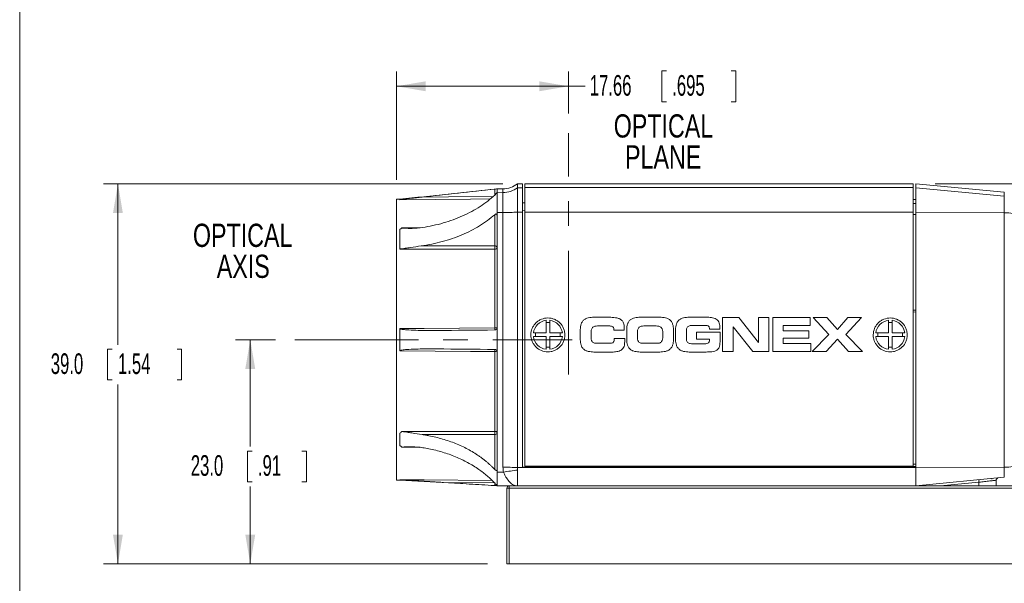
# Model space of a CAD drawing. Header units: millimetres. Extents: x 10 to 272, y 8 to 208.
# Tile 6 of 12: x 10 to 111, y 92 to 150. Entities that reach past the tile are written whole.
import ezdxf

# ---------------------------------------------------------------- set-up
doc = ezdxf.new("R2010")
doc.units = ezdxf.units.MM
doc.header["$PDSIZE"] = -1
doc.linetypes.add('CENTERX2', pattern=[20.32, 12.7, -2.54, 2.54, -2.54])
doc.styles.add('SLDTEXTSTYLE0', font='TXT', dxfattribs={"width": 0.75})
doc.styles.add('SLDTEXTSTYLE1', font='TXT', dxfattribs={"width": 0.605})
doc.dimstyles.new('SLDDIMSTYLE0', dxfattribs={"dimtxt": 2.054655, "dimasz": 3, "dimexe": 0, "dimexo": 0.0625, "dimgap": 0.513664, "dimtad": 0, "dimtih": 1, "dimtoh": 1, "dimdec": 1, "dimrnd": 1e-09, "dimzin": 4, "dimdsep": 46, "dimtxsty": 'SLDTEXTSTYLE1', "dimsah": 1, "dimcen": 0.09, "dimadec": 0, "dimazin": 1, "dimtfac": 1, "dimtdec": 1, "dimtofl": 0, "dimtmove": 0, "dimatfit": 3, "dimfxl": 1, "dimfrac": 2, "dimtolj": 1, "dimtzin": 12, "dimarcsym": 0})
doc.dimstyles.new('SLDDIMSTYLE1', dxfattribs={"dimtxt": 2.054655, "dimasz": 3, "dimexe": 0, "dimexo": 0.0625, "dimgap": 0.513664, "dimtad": 0, "dimtih": 1, "dimtoh": 1, "dimrnd": 1e-09, "dimzin": 12, "dimdsep": 46, "dimtxsty": 'SLDTEXTSTYLE1', "dimsah": 1, "dimcen": 0.09, "dimadec": 0, "dimazin": 3, "dimtfac": 1, "dimtofl": 0, "dimtmove": 0, "dimatfit": 3, "dimfxl": 1, "dimfrac": 2, "dimtolj": 1, "dimtzin": 12, "dimarcsym": 0})

# ---------------------------------------------------------------- blocks, each defined once
blk = doc.blocks.new('SW_NOTE_1')
at = {"color": 0, "linetype": 'Continuous', "lineweight": 0, "char_height": 2.381, "attachment_point": 2, "style": 'SLDTEXTSTYLE0'}
for s, insert in [('OPTICAL', (6.44, 3.07)), ('AXIS', (6.5, -0.11))]:
    blk.add_mtext(s, dxfattribs=dict(at, insert=insert))
blk = doc.blocks.new('_D')
at = {"color": 7, "linetype": 'Continuous', "lineweight": 0}
for p, q in [((36.35, 116.99), (32.27, 116.99)), ((33.77, 116.99), (33.77, 106.03)), ((33.97, 105.56), (33.5, 105.56)), ((33.5, 105.56), (33.5, 102.41)), ((39.06, 105.56), (39.53, 105.56)), ((39.53, 105.56), (39.53, 102.41)), ((33.5, 102.41), (33.97, 102.41)), ((39.53, 102.41), (39.06, 102.41)), ((33.77, 93.99), (33.77, 101.94)), ((58.12, 93.99), (32.27, 93.99))]:
    blk.add_line(p, q, dxfattribs=at)
for points in [[(33.77, 116.99), (33.26, 113.99), (34.28, 113.99)], [(33.77, 93.99), (34.28, 96.99), (33.26, 96.99)]]:
    blk.add_solid(points, dxfattribs=at)
at = {"color": 7, "linetype": 'Continuous', "lineweight": 0, "char_height": 2.117, "attachment_point": 1, "style": 'SLDTEXTSTYLE1'}
for s, insert in [('23.0', (27.66, 105.14)), ('.91', (34.56, 105.14))]:
    blk.add_mtext(s, dxfattribs=dict(at, insert=insert))
blk = doc.blocks.new('_D_1')
at = {"color": 7, "linetype": 'Continuous', "lineweight": 0}
for p, q in [((48.79, 133.4), (48.79, 144.5)), ((66.45, 140.19), (66.45, 144.5)), ((76.52, 144.57), (76.05, 144.57)), ((76.05, 144.57), (76.05, 141.42)), ((83.18, 144.57), (83.65, 144.57)), ((83.65, 144.57), (83.65, 141.42)), ((48.79, 143), (66.45, 143)), ((66.45, 143), (68.17, 143)), ((76.05, 141.42), (76.52, 141.42)), ((83.65, 141.42), (83.18, 141.42))]:
    blk.add_line(p, q, dxfattribs=at)
for points in [[(48.79, 143), (51.79, 142.49), (51.79, 143.51)], [(66.45, 143), (63.45, 143.51), (63.45, 142.49)]]:
    blk.add_solid(points, dxfattribs=at)
at = {"color": 7, "linetype": 'Continuous', "lineweight": 0, "char_height": 2.117, "attachment_point": 1, "style": 'SLDTEXTSTYLE1'}
for s, insert in [('17.66', (68.64, 144.15)), ('.695', (77.11, 144.15))]:
    blk.add_mtext(s, dxfattribs=dict(at, insert=insert))
blk = doc.blocks.new('_D_2')
at = {"color": 7, "linetype": 'Continuous', "lineweight": 0}
for p, q in [((59.72, 132.99), (18.68, 132.99)), ((20.18, 132.99), (20.18, 116.48)), ((19.59, 116.01), (19.12, 116.01)), ((19.12, 116.01), (19.12, 112.86)), ((26.25, 116.01), (26.72, 116.01)), ((26.72, 116.01), (26.72, 112.86)), ((19.12, 112.86), (19.59, 112.86)), ((20.18, 93.99), (20.18, 112.39)), ((26.72, 112.86), (26.25, 112.86)), ((58.12, 93.99), (18.68, 93.99))]:
    blk.add_line(p, q, dxfattribs=at)
for points in [[(20.18, 132.99), (19.67, 129.99), (20.68, 129.99)], [(20.18, 93.99), (20.68, 96.99), (19.67, 96.99)]]:
    blk.add_solid(points, dxfattribs=at)
at = {"color": 7, "linetype": 'Continuous', "lineweight": 0, "char_height": 2.117, "attachment_point": 1, "style": 'SLDTEXTSTYLE1'}
for s, insert in [('39.0', (13.28, 115.59)), ('1.54', (20.18, 115.59))]:
    blk.add_mtext(s, dxfattribs=dict(at, insert=insert))
blk = doc.blocks.new('_D_3')
at = {"color": 7, "linetype": 'Continuous', "lineweight": 0}
for p, q in [((104.12, 132.99), (140.84, 132.99)), ((139.34, 132.99), (139.34, 120.69)), ((138.76, 120.22), (138.29, 120.22)), ((138.29, 120.22), (138.29, 117.06)), ((145.42, 120.22), (145.89, 120.22)), ((145.89, 120.22), (145.89, 117.06)), ((138.29, 117.06), (138.76, 117.06)), ((139.34, 101.99), (139.34, 116.59)), ((145.89, 117.06), (145.42, 117.06)), ((116.87, 101.99), (140.84, 101.99))]:
    blk.add_line(p, q, dxfattribs=at)
for points in [[(139.34, 132.99), (138.84, 129.99), (139.85, 129.99)], [(139.34, 101.99), (139.85, 104.99), (138.84, 104.99)]]:
    blk.add_solid(points, dxfattribs=at)
at = {"color": 7, "linetype": 'Continuous', "lineweight": 0, "char_height": 2.117, "attachment_point": 1, "style": 'SLDTEXTSTYLE1'}
for s, insert in [('31.0', (132.45, 119.79)), ('1.22', (139.34, 119.79))]:
    blk.add_mtext(s, dxfattribs=dict(at, insert=insert))
blk = doc.blocks.new('SW_NOTE_10')
at = {"color": 0, "linetype": 'Continuous', "lineweight": 0, "char_height": 2.381, "attachment_point": 2, "style": 'SLDTEXTSTYLE0'}
for s, insert in [('OPTICAL', (6.44, 3.07)), ('PLANE', (6.41, -0.11))]:
    blk.add_mtext(s, dxfattribs=dict(at, insert=insert))

msp = doc.modelspace()

# ---------------------------------------------------------------- linework, layer by layer
at = {"color": 7, "linetype": 'Continuous', "lineweight": 15}
for p, q in [((10.088, 7.692), (10.088, 207.692)), ((61.723, 132.993), (61.223, 132.993)), ((61.223, 132.993), (61.223, 132.594)), ((61.223, 132.594), (61.223, 130.084)), ((61.223, 132.594), (61.723, 132.594)), ((61.723, 132.993), (61.723, 132.594)), ((61.723, 132.594), (61.723, 130.084)), ((101.869, 132.997), (61.977, 132.997)), ((61.977, 132.598), (61.977, 132.997)), ((101.869, 132.598), (61.977, 132.598)), ((61.977, 130.088), (61.977, 132.598)), ((101.869, 132.997), (101.869, 132.598)), ((101.869, 132.598), (101.869, 130.088)), ((111.218, 132.117), (102.123, 132.993)), ((102.123, 132.594), (102.123, 132.993)), ((111.218, 131.72), (102.123, 132.594)), ((102.123, 130.084), (102.123, 132.594)), ((58.875, 131.837), (58.875, 132.444)), ((59.727, 132.479), (59.11, 132.474)), ((59.123, 132.47), (59.123, 132.097)), ((59.727, 132.082), (59.123, 132.076)), ((59.727, 132.082), (59.727, 132.479)), ((59.727, 130.047), (59.727, 132.082)), ((111.218, 131.72), (111.218, 132.117)), ((111.218, 130.021), (111.218, 131.72)), ((49.122, 131.406), (48.791, 131.403)), ((48.791, 116.993), (48.791, 131.403)), ((61.977, 131.049), (61.723, 131.054)), ((102.123, 131.369), (101.869, 131.364)), ((101.869, 130.977), (102.123, 130.981)), ((58.875, 126.616), (58.875, 129.823)), ((59.727, 130.047), (59.122, 130.047)), ((59.123, 129.719), (59.123, 117.993)), ((59.727, 103.902), (59.727, 130.047)), ((61.223, 130.084), (61.223, 103.87)), ((61.223, 130.084), (61.723, 130.084)), ((61.977, 130.262), (61.723, 130.277)), ((61.723, 130.084), (61.723, 103.898)), ((101.869, 130.088), (61.977, 130.088)), ((61.977, 104.024), (61.977, 130.088)), ((101.869, 130.088), (101.869, 104.024)), ((101.869, 129.837), (102.123, 129.837)), ((102.123, 103.898), (102.123, 130.084)), ((111.218, 130.021), (102.123, 130.084)), ((111.218, 103.924), (111.218, 130.021)), ((49.13, 126.457), (49.123, 126.457)), ((58.875, 118.22), (58.875, 126.279)), ((101.869, 120.019), (102.123, 120.024)), ((101.869, 119.831), (102.123, 119.836)), ((64.151, 118.981), (64.151, 117.68)), ((64.531, 117.68), (64.531, 118.981)), ((69.21, 119.299), (70.47, 119.299)), ((70.61, 118.401), (69.441, 118.401)), ((73.974, 119.299), (75.693, 119.299)), ((74.206, 118.401), (75.461, 118.401)), ((78.999, 119.299), (80.612, 119.299)), ((80.405, 118.459), (79.241, 118.459)), ((82.287, 115.764), (82.287, 119.26)), ((82.287, 119.26), (83.948, 119.26)), ((83.948, 119.26), (85.962, 116.72)), ((85.972, 116.72), (85.972, 119.26)), ((85.972, 119.26), (87.044, 119.26)), ((87.044, 119.26), (87.044, 115.764)), ((87.446, 115.764), (87.446, 119.26)), ((87.446, 119.26), (91.271, 119.26)), ((91.271, 118.449), (88.518, 118.449)), ((88.518, 118.449), (88.518, 117.889)), ((91.271, 119.26), (91.271, 118.449)), ((93.196, 117.517), (91.603, 119.26)), ((91.603, 119.26), (92.989, 119.26)), ((92.989, 119.26), (94.075, 118.039)), ((94.075, 118.039), (95.162, 119.26)), ((96.548, 119.26), (94.954, 117.517)), ((95.162, 119.26), (96.548, 119.26)), ((99.315, 118.981), (99.315, 117.68)), ((99.695, 117.68), (99.695, 118.981)), ((64.151, 117.68), (62.852, 117.68)), ((65.829, 117.68), (64.531, 117.68)), ((67.669, 116.991), (67.669, 118.034)), ((68.77, 117.7), (68.77, 117.324)), ((71.112, 117.981), (71.112, 118.077)), ((72.185, 117.981), (71.112, 117.981)), ((72.433, 116.991), (72.433, 118.034)), ((73.534, 117.324), (73.534, 117.7)), ((76.133, 117.7), (76.133, 117.324)), ((77.234, 118.034), (77.234, 116.991)), ((77.458, 116.991), (77.458, 118.034)), ((78.56, 117.729), (78.56, 117.295)), ((79.612, 117.049), (79.612, 117.773)), ((79.612, 117.773), (82.018, 117.773)), ((81.998, 118.068), (80.945, 118.068)), ((81.998, 118.179), (81.998, 118.068)), ((82.018, 117.773), (82.018, 116.778)), ((83.369, 118.304), (83.359, 118.304)), ((83.359, 118.304), (83.359, 115.764)), ((85.383, 115.764), (83.369, 118.304)), ((88.518, 117.889), (91.126, 117.889)), ((91.126, 117.889), (91.126, 117.164)), ((91.482, 115.764), (93.196, 117.517)), ((94.954, 117.517), (96.669, 115.764)), ((99.315, 117.68), (98.016, 117.68)), ((100.993, 117.68), (99.695, 117.68)), ((48.791, 102.583), (48.791, 116.993)), ((62.852, 117.305), (64.151, 117.305)), ((64.151, 117.305), (64.151, 116.005)), ((64.531, 117.305), (65.829, 117.305)), ((64.531, 116.005), (64.531, 117.305)), ((69.383, 116.624), (70.528, 116.624)), ((71.156, 117.106), (72.228, 117.106)), ((72.228, 117.106), (72.228, 116.778)), ((75.519, 116.624), (74.148, 116.624)), ((79.241, 116.566), (80.385, 116.566)), ((80.945, 117.049), (79.612, 117.049)), ((80.945, 116.947), (80.945, 117.049)), ((85.962, 116.72), (85.972, 116.72)), ((91.126, 117.164), (88.518, 117.164)), ((88.518, 117.164), (88.518, 116.604)), ((88.518, 116.604), (91.334, 116.604)), ((91.334, 116.604), (91.334, 115.764)), ((94.075, 117.034), (92.921, 115.764)), ((95.23, 115.764), (94.075, 117.034)), ((98.016, 117.305), (99.315, 117.305)), ((99.315, 117.305), (99.315, 116.005)), ((99.695, 117.305), (100.993, 117.305)), ((99.695, 116.005), (99.695, 117.305)), ((58.875, 107.587), (58.875, 115.766)), ((59.123, 115.745), (59.123, 103.737)), ((70.938, 115.725), (69.21, 115.725)), ((75.693, 115.725), (73.974, 115.725)), ((80.289, 115.725), (78.999, 115.725)), ((83.359, 115.764), (82.287, 115.764)), ((87.044, 115.764), (85.383, 115.764)), ((91.334, 115.764), (87.446, 115.764)), ((92.921, 115.764), (91.482, 115.764)), ((96.669, 115.764), (95.23, 115.764)), ((49.171, 107.416), (49.123, 107.416)), ((58.875, 107.253), (51.433, 107.251)), ((58.875, 103.674), (58.875, 107.253)), ((51.203, 105.935), (49.305, 105.957)), ((101.869, 104.216), (102.123, 104.214)), ((59.123, 103.398), (59.77, 103.398)), ((61.223, 103.87), (102.123, 103.87)), ((61.223, 103.617), (61.223, 103.87)), ((61.223, 101.993), (61.223, 103.617)), ((102.123, 103.898), (61.723, 103.898)), ((61.977, 104.024), (101.869, 104.024)), ((98.12, 103.948), (102.123, 103.913)), ((98.123, 104.024), (98.123, 104.001)), ((98.123, 104.001), (98.381, 103.996)), ((101.373, 103.97), (98.37, 103.997)), ((98.381, 103.996), (98.383, 103.996)), ((98.723, 103.994), (98.723, 103.943)), ((100.723, 103.925), (100.723, 103.976)), ((100.875, 103.975), (100.874, 103.924)), ((101.375, 103.97), (101.373, 103.97)), ((102.123, 103.964), (101.375, 103.97)), ((111.218, 103.924), (102.123, 103.87)), ((102.123, 103.87), (102.123, 103.898)), ((102.123, 101.993), (102.123, 103.87)), ((111.218, 102.869), (111.218, 103.924)), ((48.791, 102.583), (49.122, 102.58)), ((58.875, 102.298), (53.618, 102.34)), ((58.875, 102.026), (58.875, 102.298)), ((111.218, 102.869), (102.123, 101.993)), ((108.617, 102.372), (104.678, 101.993)), ((108.617, 102.372), (108.616, 101.993)), ((109.923, 102.68), (109.923, 102.743)), ((110.373, 101.993), (110.378, 102.56)), ((61.223, 101.993), (59.123, 102.011)), ((60.123, 93.993), (60.123, 101.743)), ((60.123, 101.743), (60.373, 101.743)), ((60.373, 101.993), (114.873, 101.993)), ((60.373, 101.993), (60.373, 101.743)), ((114.873, 101.743), (60.373, 101.743)), ((60.373, 101.743), (60.373, 93.993)), ((60.373, 93.993), (60.123, 93.993)), ((60.373, 93.993), (114.873, 93.993))]:
    msp.add_line(p, q, dxfattribs=at)
at = {"color": 7, "linetype": 'CENTERX2', "lineweight": 0}
for p, q in [((66.451, 113.426), (66.451, 138.188)), ((38.353, 116.993), (66.826, 116.993))]:
    msp.add_line(p, q, dxfattribs=at)
at = {"color": 7, "linetype": 'Continuous', "lineweight": 15, "flags": 128}
for points in [[(51.413, 131.628), (54.121, 131.65), (58.688, 131.686)], [(58.375, 131.435), (58.375, 131.435), (56.375, 131.419), (49.123, 131.36)], [(49.328, 128.459), (49.623, 128.462), (51.227, 128.481)], [(51.317, 126.62), (54.124, 126.618), (58.875, 126.616)], [(59.123, 126.439), (59.118, 126.408), (59.104, 126.378), (59.081, 126.35), (59.05, 126.326), (59.013, 126.306), (58.97, 126.291), (58.923, 126.282), (58.875, 126.279)], [(58.875, 126.279), (58.375, 126.279), (56.375, 126.28), (49.129, 126.283)], [(49.123, 118.136), (49.623, 118.14), (51.622, 118.157), (58.875, 118.22)], [(58.875, 115.766), (58.375, 115.77), (56.375, 115.788), (49.123, 115.85)], [(49.314, 107.585), (49.623, 107.585), (51.622, 107.586), (58.875, 107.587)], [(59.123, 107.425), (59.118, 107.456), (59.104, 107.486), (59.081, 107.514), (59.05, 107.539), (59.013, 107.559), (58.97, 107.574), (58.923, 107.584), (58.875, 107.587)], [(49.123, 102.625), (49.623, 102.621), (51.622, 102.605), (58.598, 102.549)]]:
    msp.add_lwpolyline(points, dxfattribs=at)
at = {"color": 7, "linetype": 'Continuous', "lineweight": 15}
for centre, radius, start, end in [((59.705, 134.979), 2.5, 270.5, 307.36917), ((59.705, 134.585), 2.503, 270.49313, 307.30536), ((59.772, 158.947), 28.9, 269.9104, 272.87663), ((111.429, 126.891), 3.137, 77.22577, 93.84647), ((58.904, 126.395), 0.222, 11.32256, 97.67409), ((41.011, 126.447), 17.865, 359.45975, 0.54025), ((64.341, 117.493), 1.5, 97.27701, 172.81924), ((64.341, 117.493), 1.27, 81.39589, 98.60411), ((64.341, 117.493), 1.5, 7.18076, 82.72299), ((99.505, 117.493), 1.5, 97.27701, 172.81924), ((99.505, 117.493), 1.27, 81.39589, 98.60411), ((99.505, 117.493), 1.5, 7.18076, 82.72299), ((58.936, 118.965), 0.748, 265.3146, 284.44256), ((51.958, 118.105), 6.917, 359.05223, 0.94777), ((64.341, 117.493), 1.27, 171.50994, 188.49006), ((64.341, 117.493), 1.27, 351.50994, 8.49006), ((99.505, 117.493), 1.27, 171.50994, 188.49006), ((99.505, 117.493), 1.27, 351.50994, 8.49006), ((64.341, 117.493), 1.5, 187.18076, 262.72299), ((64.341, 117.493), 1.5, 277.27701, 352.81924), ((99.505, 117.493), 1.5, 187.18076, 262.72299), ((99.505, 117.493), 1.5, 277.27701, 352.81924), ((51.958, 115.881), 6.917, 359.05224, 0.94776), ((58.936, 115.02), 0.748, 75.55674, 94.6861), ((64.341, 117.493), 1.27, 261.39589, 278.60411), ((99.505, 117.493), 1.27, 261.39589, 278.60411), ((40.752, 107.42), 18.124, 359.47254, 0.52746), ((58.906, 107.472), 0.221, 261.79933, 347.5685), ((59.772, 70.462), 33.44, 87.51432, 90.0776), ((65.46, 70.669), 33.219, 97.32824, 99.86162), ((98.123, 104.198), 0.25, 224.50109, 269.5), ((98.373, 104.247), 0.25, 242.83069, 269.5), ((98.562, 104.023), 0.193, 179.53311, 187.7331), ((101.859, 104.018), 0.489, 179.22607, 185.53424), ((101.861, 104.018), 0.489, 179.22117, 185.53746), ((111.429, 107.531), 3.613, 266.65462, 281.0628), ((109.136, 102.482), 0.531, 165.04509, 191.93396), ((110.628, 102.561), 0.25, 95.5, 180.68682), ((60.373, 101.743), 0.25, 90, 180), ((61.194, 100.455), 1.538, 88.93231, 89.8548)]:
    msp.add_arc(centre, radius, start, end, dxfattribs=at)
for points, knots in [([(59.122, 132.475), (57.445, 132.295), (54.111, 131.938), (50.777, 131.582), (49.121, 131.405)], [0, 0, 0, 0, 0.5031296, 1, 1, 1, 1]), ([(49.123, 131.364), (49.143, 131.368), (49.165, 131.371), (49.21, 131.377), (49.233, 131.38), (49.304, 131.388), (49.351, 131.394), (49.493, 131.411), (49.588, 131.423), (49.876, 131.456), (50.067, 131.478), (50.643, 131.543), (51.028, 131.585), (51.413, 131.627)], [0, 0, 0, 0, 0.03125, 0.03125, 0.0625, 0.0625, 0.125, 0.125, 0.25, 0.25, 0.5, 0.5, 1, 1, 1, 1]), ([(58.875, 131.837), (58.421, 131.412), (57.92, 131.02), (57.096, 130.484), (56.81, 130.313), (56.213, 129.989), (55.902, 129.835), (54.951, 129.409), (54.288, 129.168), (52.904, 128.77), (52.177, 128.613), (51.443, 128.505)], [0, 0, 0, 0, 0.25, 0.25, 0.375, 0.375, 0.5, 0.5, 0.75, 0.75, 1, 1, 1, 1]), ([(58.875, 132.444), (58.94, 132.451), (59.004, 132.458), (59.096, 132.467), (59.123, 132.47), (59.123, 132.469)], [0, 0, 0, 0, 0.5, 0.5, 1, 1, 1, 1]), ([(59.122, 132.096), (59.121, 132.092), (59.113, 132.082), (59.079, 132.043), (59.053, 132.014), (59, 131.959), (58.973, 131.932), (58.922, 131.882), (58.898, 131.858), (58.875, 131.837)], [0, 0, 0, 0, 0.25, 0.25, 0.5, 0.5, 0.75, 0.75, 1, 1, 1, 1]), ([(59.122, 130.047), (59.122, 130.101), (59.123, 130.206), (59.123, 130.359), (59.123, 130.507), (59.122, 130.647), (59.122, 130.781), (59.122, 130.909), (59.122, 131.031), (59.122, 131.147), (59.122, 131.256), (59.123, 131.36), (59.123, 131.458), (59.123, 131.55), (59.123, 131.635), (59.122, 131.714), (59.122, 131.787), (59.122, 131.853), (59.122, 131.911), (59.122, 131.962), (59.123, 132.005), (59.123, 132.038), (59.123, 132.063), (59.123, 132.072), (59.122, 132.077)], [0, 0, 0, 0, 0.0510832, 0.1007105, 0.1489385, 0.1959136, 0.2418312, 0.286902, 0.3313248, 0.3752649, 0.418838, 0.462131, 0.5052441, 0.5482837, 0.5913635, 0.6346068, 0.6781483, 0.7221347, 0.7667227, 0.8120742, 0.8583488, 0.9056902, 0.9522631, 1, 1, 1, 1]), ([(58.875, 129.823), (58.402, 129.409), (57.884, 129.03), (57.039, 128.511), (56.747, 128.346), (56.139, 128.034), (55.822, 127.886), (54.856, 127.476), (54.184, 127.246), (53.137, 126.962), (52.781, 126.878), (52.057, 126.732), (51.687, 126.67), (51.317, 126.62)], [0, 0, 0, 0, 0.25, 0.25, 0.375, 0.375, 0.5, 0.5, 0.75, 0.75, 0.875, 0.875, 1, 1, 1, 1]), ([(58.875, 129.823), (58.897, 129.842), (58.919, 129.859), (58.966, 129.884), (58.991, 129.892), (59.041, 129.892), (59.066, 129.883), (59.103, 129.84), (59.114, 129.807), (59.119, 129.773)], [0, 0, 0, 0, 0.25, 0.25, 0.5, 0.5, 0.75, 0.75, 1, 1, 1, 1]), ([(49.182, 128.324), (49.205, 128.347), (49.232, 128.369), (49.286, 128.411), (49.315, 128.432), (49.328, 128.459)], [0, 0, 0, 0, 0.5, 0.5, 1, 1, 1, 1]), ([(51.443, 128.505), (51.092, 128.454), (50.739, 128.428), (50.209, 128.417), (50.032, 128.418), (49.766, 128.425), (49.677, 128.429), (49.544, 128.436), (49.5, 128.439), (49.434, 128.444), (49.412, 128.445), (49.379, 128.449), (49.368, 128.45), (49.352, 128.452), (49.346, 128.453), (49.338, 128.454), (49.336, 128.455), (49.331, 128.456), (49.327, 128.457), (49.328, 128.459)], [0, 0, 0, 0, 0.5, 0.5, 0.75, 0.75, 0.875, 0.875, 0.9375, 0.9375, 0.96875, 0.96875, 0.984375, 0.984375, 0.9921875, 0.9921875, 0.9960938, 0.9960938, 1, 1, 1, 1]), ([(49.129, 126.283), (49.131, 126.287), (49.138, 126.288), (49.149, 126.292), (49.154, 126.293), (49.171, 126.297), (49.182, 126.299), (49.216, 126.305), (49.239, 126.309), (49.308, 126.319), (49.353, 126.325), (49.491, 126.345), (49.582, 126.358), (49.857, 126.397), (50.04, 126.425), (50.588, 126.51), (50.953, 126.57), (51.317, 126.62)], [0, 0, 0, 0, 0.0078125, 0.0078125, 0.015625, 0.015625, 0.03125, 0.03125, 0.0625, 0.0625, 0.125, 0.125, 0.25, 0.25, 0.5, 0.5, 1, 1, 1, 1]), ([(49.129, 126.283), (49.133, 126.292), (49.141, 126.31), (49.145, 126.339), (49.143, 126.374), (49.135, 126.413), (49.132, 126.442), (49.13, 126.457)], [0, 0, 0, 0, 0.1594596, 0.3244856, 0.499488, 0.7497966, 1, 1, 1, 1]), ([(63.101, 116.254), (63.02, 116.335), (62.948, 116.424), (62.821, 116.613), (62.767, 116.716), (62.68, 116.926), (62.648, 117.035), (62.604, 117.26), (62.593, 117.375), (62.595, 117.715), (62.642, 117.944), (62.774, 118.258), (62.829, 118.36), (62.958, 118.549), (63.03, 118.636), (63.193, 118.796), (63.283, 118.869), (63.473, 118.994), (63.573, 119.047), (63.893, 119.177), (64.119, 119.221), (64.463, 119.219), (64.576, 119.207), (64.799, 119.162), (64.91, 119.129), (65.12, 119.041), (65.22, 118.987), (65.41, 118.86), (65.499, 118.787), (65.74, 118.546), (65.87, 118.351), (66, 118.036), (66.033, 117.925), (66.077, 117.701), (66.088, 117.588), (66.087, 117.36), (66.075, 117.245), (66.03, 117.022), (65.996, 116.913), (65.863, 116.596), (65.733, 116.405), (65.488, 116.164), (65.4, 116.092), (65.21, 115.967), (65.107, 115.913), (64.896, 115.827), (64.788, 115.795), (64.563, 115.751), (64.448, 115.74), (64.107, 115.741), (63.878, 115.787), (63.459, 115.962), (63.264, 116.091), (63.101, 116.254)], [0, 0, 0, 0, 0.03125, 0.03125, 0.0625, 0.0625, 0.09375, 0.09375, 0.125, 0.125, 0.1875, 0.1875, 0.21875, 0.21875, 0.25, 0.25, 0.28125, 0.28125, 0.3125, 0.3125, 0.375, 0.375, 0.40625, 0.40625, 0.4375, 0.4375, 0.46875, 0.46875, 0.5, 0.5, 0.5625, 0.5625, 0.59375, 0.59375, 0.625, 0.625, 0.65625, 0.65625, 0.6875, 0.6875, 0.75, 0.75, 0.78125, 0.78125, 0.8125, 0.8125, 0.84375, 0.84375, 0.875, 0.875, 0.9375, 0.9375, 1, 1, 1, 1]), ([(69.21, 119.299), (69.016, 119.299), (68.823, 119.291), (68.537, 119.242), (68.443, 119.22), (68.261, 119.157), (68.172, 119.115), (68.013, 119.007), (67.941, 118.939), (67.827, 118.784), (67.783, 118.696), (67.688, 118.423), (67.669, 118.228), (67.669, 118.034)], [0, 0, 0, 0, 0.25, 0.25, 0.375, 0.375, 0.5, 0.5, 0.625, 0.625, 0.75, 0.75, 1, 1, 1, 1]), ([(68.77, 117.7), (68.77, 117.795), (68.774, 117.89), (68.812, 118.076), (68.849, 118.167), (68.978, 118.306), (69.068, 118.348), (69.251, 118.394), (69.346, 118.401), (69.441, 118.401)], [0, 0, 0, 0, 0.25, 0.25, 0.5, 0.5, 0.75, 0.75, 1, 1, 1, 1]), ([(72.185, 117.981), (72.186, 118.089), (72.184, 118.197), (72.17, 118.412), (72.158, 118.519), (72.103, 118.73), (72.059, 118.832), (71.926, 119.003), (71.837, 119.07), (71.643, 119.166), (71.538, 119.198), (71.328, 119.245), (71.221, 119.261), (70.901, 119.294), (70.686, 119.299), (70.47, 119.299)], [0, 0, 0, 0, 0.125, 0.125, 0.25, 0.25, 0.375, 0.375, 0.5, 0.5, 0.625, 0.625, 0.75, 0.75, 1, 1, 1, 1]), ([(70.61, 118.401), (70.667, 118.401), (70.724, 118.399), (70.837, 118.385), (70.893, 118.374), (70.998, 118.328), (71.045, 118.291), (71.103, 118.193), (71.112, 118.135), (71.112, 118.077)], [0, 0, 0, 0, 0.25, 0.25, 0.5, 0.5, 0.75, 0.75, 1, 1, 1, 1]), ([(73.974, 119.299), (73.78, 119.299), (73.587, 119.291), (73.301, 119.242), (73.207, 119.22), (73.026, 119.157), (72.936, 119.115), (72.777, 119.007), (72.706, 118.939), (72.592, 118.784), (72.547, 118.696), (72.452, 118.423), (72.433, 118.228), (72.433, 118.034)], [0, 0, 0, 0, 0.25, 0.25, 0.375, 0.375, 0.5, 0.5, 0.625, 0.625, 0.75, 0.75, 1, 1, 1, 1]), ([(74.206, 118.401), (74.111, 118.401), (74.017, 118.394), (73.832, 118.348), (73.743, 118.305), (73.614, 118.168), (73.577, 118.075), (73.539, 117.891), (73.534, 117.795), (73.534, 117.7)], [0, 0, 0, 0, 0.25, 0.25, 0.5, 0.5, 0.75, 0.75, 1, 1, 1, 1]), ([(76.133, 117.7), (76.133, 117.795), (76.129, 117.89), (76.09, 118.076), (76.054, 118.167), (75.924, 118.306), (75.834, 118.348), (75.652, 118.394), (75.556, 118.401), (75.461, 118.401)], [0, 0, 0, 0, 0.25, 0.25, 0.5, 0.5, 0.75, 0.75, 1, 1, 1, 1]), ([(77.234, 118.034), (77.234, 118.227), (77.216, 118.417), (77.122, 118.691), (77.078, 118.779), (76.964, 118.936), (76.893, 119.004), (76.734, 119.114), (76.644, 119.156), (76.462, 119.22), (76.368, 119.242), (76.08, 119.291), (75.887, 119.299), (75.693, 119.299)], [0, 0, 0, 0, 0.25, 0.25, 0.375, 0.375, 0.5, 0.5, 0.625, 0.625, 0.75, 0.75, 1, 1, 1, 1]), ([(78.999, 119.299), (78.806, 119.299), (78.613, 119.291), (78.326, 119.242), (78.232, 119.22), (78.051, 119.157), (77.962, 119.115), (77.803, 119.007), (77.731, 118.939), (77.617, 118.784), (77.573, 118.696), (77.478, 118.423), (77.458, 118.228), (77.458, 118.034)], [0, 0, 0, 0, 0.25, 0.25, 0.375, 0.375, 0.5, 0.5, 0.625, 0.625, 0.75, 0.75, 1, 1, 1, 1]), ([(78.56, 117.729), (78.56, 117.829), (78.563, 117.928), (78.584, 118.074), (78.594, 118.122), (78.627, 118.218), (78.65, 118.263), (78.714, 118.34), (78.755, 118.371), (78.845, 118.414), (78.894, 118.428), (79.041, 118.456), (79.141, 118.459), (79.241, 118.459)], [0, 0, 0, 0, 0.25, 0.25, 0.375, 0.375, 0.5, 0.5, 0.625, 0.625, 0.75, 0.75, 1, 1, 1, 1]), ([(80.405, 118.459), (80.47, 118.459), (80.535, 118.458), (80.665, 118.444), (80.73, 118.432), (80.817, 118.387), (80.844, 118.367), (80.887, 118.319), (80.904, 118.29), (80.939, 118.199), (80.945, 118.133), (80.945, 118.068)], [0, 0, 0, 0, 0.25, 0.25, 0.5, 0.5, 0.625, 0.625, 0.75, 0.75, 1, 1, 1, 1]), ([(81.998, 118.179), (81.998, 118.266), (81.996, 118.353), (81.978, 118.527), (81.963, 118.614), (81.91, 118.781), (81.871, 118.861), (81.765, 118.999), (81.698, 119.057), (81.549, 119.148), (81.468, 119.182), (81.301, 119.233), (81.216, 119.251), (80.96, 119.291), (80.786, 119.299), (80.612, 119.299)], [0, 0, 0, 0, 0.125, 0.125, 0.25, 0.25, 0.375, 0.375, 0.5, 0.5, 0.625, 0.625, 0.75, 0.75, 1, 1, 1, 1]), ([(98.266, 116.254), (98.184, 116.335), (98.112, 116.424), (97.986, 116.613), (97.931, 116.716), (97.845, 116.926), (97.812, 117.035), (97.768, 117.26), (97.757, 117.375), (97.759, 117.715), (97.806, 117.944), (97.938, 118.258), (97.993, 118.36), (98.122, 118.549), (98.194, 118.636), (98.357, 118.796), (98.447, 118.869), (98.637, 118.994), (98.738, 119.047), (99.057, 119.177), (99.283, 119.221), (99.627, 119.219), (99.74, 119.207), (99.963, 119.162), (100.074, 119.129), (100.284, 119.041), (100.384, 118.987), (100.574, 118.86), (100.663, 118.787), (100.904, 118.546), (101.034, 118.351), (101.164, 118.036), (101.197, 117.925), (101.241, 117.701), (101.252, 117.588), (101.251, 117.36), (101.239, 117.245), (101.194, 117.022), (101.16, 116.913), (101.027, 116.596), (100.897, 116.405), (100.652, 116.164), (100.564, 116.092), (100.374, 115.967), (100.271, 115.913), (100.061, 115.827), (99.952, 115.795), (99.727, 115.751), (99.612, 115.74), (99.272, 115.741), (99.042, 115.787), (98.623, 115.962), (98.428, 116.091), (98.266, 116.254)], [0, 0, 0, 0, 0.03125, 0.03125, 0.0625, 0.0625, 0.09375, 0.09375, 0.125, 0.125, 0.1875, 0.1875, 0.21875, 0.21875, 0.25, 0.25, 0.28125, 0.28125, 0.3125, 0.3125, 0.375, 0.375, 0.40625, 0.40625, 0.4375, 0.4375, 0.46875, 0.46875, 0.5, 0.5, 0.5625, 0.5625, 0.59375, 0.59375, 0.625, 0.625, 0.65625, 0.65625, 0.6875, 0.6875, 0.75, 0.75, 0.78125, 0.78125, 0.8125, 0.8125, 0.84375, 0.84375, 0.875, 0.875, 0.9375, 0.9375, 1, 1, 1, 1]), ([(52.951, 117.939), (52.311, 117.933), (51.671, 117.936), (50.712, 117.96), (50.392, 117.971), (49.914, 117.999), (49.754, 118.01), (49.516, 118.033), (49.437, 118.042), (49.318, 118.059), (49.279, 118.065), (49.2, 118.081), (49.161, 118.089), (49.123, 118.105)], [0, 0, 0, 0, 0.5, 0.5, 0.75, 0.75, 0.875, 0.875, 0.9375, 0.9375, 0.96875, 0.96875, 1, 1, 1, 1]), ([(59.123, 118.241), (59.123, 118.175), (59.096, 118.111), (59.004, 118.019), (58.94, 117.991), (58.875, 117.991)], [0, 0, 0, 0, 0.5, 0.5, 1, 1, 1, 1]), ([(69.383, 116.624), (69.291, 116.624), (69.2, 116.629), (69.065, 116.663), (69.022, 116.678), (68.942, 116.725), (68.907, 116.756), (68.824, 116.866), (68.8, 116.958), (68.773, 117.14), (68.77, 117.232), (68.77, 117.324)], [0, 0, 0, 0, 0.25, 0.25, 0.375, 0.375, 0.5, 0.5, 0.75, 0.75, 1, 1, 1, 1]), ([(73.534, 117.324), (73.534, 117.233), (73.537, 117.142), (73.563, 116.963), (73.586, 116.87), (73.669, 116.758), (73.704, 116.727), (73.784, 116.679), (73.827, 116.663), (73.962, 116.629), (74.055, 116.624), (74.148, 116.624)], [0, 0, 0, 0, 0.25, 0.25, 0.5, 0.5, 0.625, 0.625, 0.75, 0.75, 1, 1, 1, 1]), ([(75.519, 116.624), (75.611, 116.624), (75.703, 116.629), (75.837, 116.663), (75.881, 116.678), (75.961, 116.725), (75.996, 116.756), (76.079, 116.866), (76.103, 116.958), (76.13, 117.14), (76.133, 117.232), (76.133, 117.324)], [0, 0, 0, 0, 0.25, 0.25, 0.375, 0.375, 0.5, 0.5, 0.75, 0.75, 1, 1, 1, 1]), ([(67.669, 116.991), (67.669, 116.797), (67.687, 116.607), (67.781, 116.334), (67.825, 116.245), (67.939, 116.089), (68.01, 116.02), (68.169, 115.91), (68.258, 115.868), (68.44, 115.804), (68.535, 115.782), (68.822, 115.734), (69.016, 115.725), (69.21, 115.725)], [0, 0, 0, 0, 0.25, 0.25, 0.375, 0.375, 0.5, 0.5, 0.625, 0.625, 0.75, 0.75, 1, 1, 1, 1]), ([(71.156, 117.106), (71.156, 117.027), (71.153, 116.948), (71.122, 116.832), (71.107, 116.795), (71.061, 116.73), (71.03, 116.704), (70.925, 116.648), (70.844, 116.637), (70.686, 116.624), (70.607, 116.624), (70.528, 116.624)], [0, 0, 0, 0, 0.25, 0.25, 0.375, 0.375, 0.5, 0.5, 0.75, 0.75, 1, 1, 1, 1]), ([(70.938, 115.725), (71.099, 115.725), (71.259, 115.735), (71.574, 115.793), (71.731, 115.842), (71.933, 115.976), (71.993, 116.03), (72.092, 116.157), (72.13, 116.228), (72.214, 116.456), (72.228, 116.617), (72.228, 116.778)], [0, 0, 0, 0, 0.25, 0.25, 0.5, 0.5, 0.625, 0.625, 0.75, 0.75, 1, 1, 1, 1]), ([(72.433, 116.991), (72.433, 116.797), (72.451, 116.607), (72.545, 116.334), (72.589, 116.245), (72.703, 116.089), (72.774, 116.02), (72.933, 115.91), (73.023, 115.868), (73.205, 115.804), (73.299, 115.782), (73.587, 115.734), (73.78, 115.725), (73.974, 115.725)], [0, 0, 0, 0, 0.25, 0.25, 0.375, 0.375, 0.5, 0.5, 0.625, 0.625, 0.75, 0.75, 1, 1, 1, 1]), ([(75.693, 115.725), (75.887, 115.725), (76.08, 115.734), (76.366, 115.782), (76.46, 115.804), (76.641, 115.867), (76.731, 115.909), (76.89, 116.017), (76.961, 116.086), (77.075, 116.241), (77.12, 116.329), (77.215, 116.601), (77.234, 116.797), (77.234, 116.991)], [0, 0, 0, 0, 0.25, 0.25, 0.375, 0.375, 0.5, 0.5, 0.625, 0.625, 0.75, 0.75, 1, 1, 1, 1]), ([(77.458, 116.991), (77.458, 116.797), (77.477, 116.607), (77.571, 116.334), (77.614, 116.245), (77.728, 116.089), (77.799, 116.02), (77.959, 115.91), (78.048, 115.868), (78.23, 115.804), (78.325, 115.782), (78.612, 115.734), (78.805, 115.725), (78.999, 115.725)], [0, 0, 0, 0, 0.25, 0.25, 0.375, 0.375, 0.5, 0.5, 0.625, 0.625, 0.75, 0.75, 1, 1, 1, 1]), ([(79.241, 116.566), (79.141, 116.566), (79.042, 116.569), (78.846, 116.606), (78.748, 116.644), (78.618, 116.798), (78.592, 116.898), (78.563, 117.095), (78.56, 117.195), (78.56, 117.295)], [0, 0, 0, 0, 0.25, 0.25, 0.5, 0.5, 0.75, 0.75, 1, 1, 1, 1]), ([(80.289, 115.725), (80.488, 115.725), (80.687, 115.726), (80.985, 115.741), (81.084, 115.748), (81.281, 115.774), (81.378, 115.792), (81.569, 115.853), (81.661, 115.896), (81.817, 116.021), (81.877, 116.103), (81.96, 116.284), (81.984, 116.382), (82.013, 116.579), (82.018, 116.678), (82.018, 116.778)], [0, 0, 0, 0, 0.25, 0.25, 0.375, 0.375, 0.5, 0.5, 0.625, 0.625, 0.75, 0.75, 0.875, 0.875, 1, 1, 1, 1]), ([(80.945, 116.947), (80.945, 116.882), (80.935, 116.816), (80.875, 116.701), (80.823, 116.655), (80.707, 116.599), (80.642, 116.584), (80.514, 116.568), (80.45, 116.566), (80.385, 116.566)], [0, 0, 0, 0, 0.25, 0.25, 0.5, 0.5, 0.75, 0.75, 1, 1, 1, 1]), ([(49.123, 115.88), (49.159, 115.896), (49.198, 115.904), (49.275, 115.92), (49.314, 115.927), (49.43, 115.944), (49.509, 115.953), (49.744, 115.976), (49.901, 115.987), (50.372, 116.015), (50.686, 116.026), (51.63, 116.05), (52.26, 116.053), (52.89, 116.047)], [0, 0, 0, 0, 0.03125, 0.03125, 0.0625, 0.0625, 0.125, 0.125, 0.25, 0.25, 0.5, 0.5, 1, 1, 1, 1]), ([(58.875, 115.995), (58.94, 115.994), (59.004, 115.967), (59.096, 115.875), (59.123, 115.811), (59.123, 115.745)], [0, 0, 0, 0, 0.5, 0.5, 1, 1, 1, 1]), ([(49.314, 107.585), (49.31, 107.55), (49.286, 107.52), (49.226, 107.469), (49.198, 107.443), (49.171, 107.416)], [0, 0, 0, 0, 0.5, 0.5, 1, 1, 1, 1]), ([(51.432, 107.251), (51.081, 107.302), (50.727, 107.363), (50.197, 107.449), (50.02, 107.477), (49.754, 107.516), (49.665, 107.529), (49.532, 107.547), (49.488, 107.553), (49.421, 107.563), (49.399, 107.566), (49.366, 107.571), (49.355, 107.573), (49.339, 107.576), (49.333, 107.577), (49.325, 107.579), (49.322, 107.58), (49.317, 107.582), (49.314, 107.583), (49.314, 107.585)], [0, 0, 0, 0, 0.5, 0.5, 0.75, 0.75, 0.875, 0.875, 0.9375, 0.9375, 0.96875, 0.96875, 0.984375, 0.984375, 0.9921875, 0.9921875, 0.9960938, 0.9960938, 1, 1, 1, 1]), ([(58.875, 103.674), (58.806, 103.746), (58.67, 103.889), (58.454, 104.098), (58.231, 104.301), (57.998, 104.5), (57.757, 104.694), (57.508, 104.882), (56.983, 105.255), (56.131, 105.774), (54.879, 106.357), (53.536, 106.822), (52.482, 107.073), (51.775, 107.2), (51.547, 107.234), (51.433, 107.251)], [0, 0, 0, 0, 0.0393041, 0.078542, 0.1177499, 0.1569643, 0.1962216, 0.2355579, 0.2750093, 0.4371748, 0.5994005, 0.7615659, 0.9237916, 0.9619486, 1, 1, 1, 1]), ([(49.305, 105.957), (49.305, 105.964), (49.305, 105.979), (49.291, 106.009), (49.259, 106.041), (49.212, 106.075), (49.184, 106.1), (49.17, 106.112)], [0, 0, 0, 0, 0.1177683, 0.2497788, 0.498791, 0.7494319, 1, 1, 1, 1]), ([(49.305, 105.957), (49.305, 105.959), (49.309, 105.96), (49.315, 105.961), (49.317, 105.962), (49.326, 105.963), (49.331, 105.964), (49.348, 105.966), (49.36, 105.967), (49.394, 105.97), (49.417, 105.972), (49.485, 105.978), (49.531, 105.981), (49.669, 105.989), (49.76, 105.994), (50.035, 106.004), (50.218, 106.006), (50.767, 105.996), (51.13, 105.969), (51.493, 105.911)], [0, 0, 0, 0, 0.0039062, 0.0039062, 0.0078125, 0.0078125, 0.015625, 0.015625, 0.03125, 0.03125, 0.0625, 0.0625, 0.125, 0.125, 0.25, 0.25, 0.5, 0.5, 1, 1, 1, 1]), ([(51.494, 105.911), (51.596, 105.894), (51.8, 105.86), (52.483, 105.73), (53.524, 105.472), (54.865, 104.995), (56.117, 104.403), (57.041, 103.836), (57.69, 103.362), (58.112, 103.019), (58.51, 102.661), (58.753, 102.411), (58.875, 102.286)], [0, 0, 0, 0, 0.0345303, 0.0691506, 0.2324821, 0.3958746, 0.5592061, 0.7225985, 0.792141, 0.8614262, 0.9306477, 1, 1, 1, 1]), ([(59.12, 103.693), (59.116, 103.655), (59.105, 103.619), (59.065, 103.578), (59.039, 103.574), (58.964, 103.59), (58.917, 103.629), (58.875, 103.674)], [0, 0, 0, 0, 0.25, 0.25, 0.5, 0.5, 1, 1, 1, 1]), ([(59.123, 103.398), (59.123, 103.213), (59.123, 103.029), (59.123, 102.693), (59.123, 102.539), (59.123, 102.285), (59.123, 102.183), (59.123, 102.047), (59.123, 102.011), (59.123, 102.011)], [0, 0, 0, 0, 0.25, 0.25, 0.5, 0.5, 0.75, 0.75, 1, 1, 1, 1]), ([(61.198, 101.993), (61.172, 101.993), (61.153, 101.994), (61.116, 101.996), (61.098, 101.998), (61.047, 102.004), (61.014, 102.01), (60.916, 102.035), (60.852, 102.059), (60.663, 102.156), (60.539, 102.253), (60.3, 102.503), (60.185, 102.656), (60.021, 102.916), (59.968, 103.009), (59.866, 103.198), (59.817, 103.297), (59.77, 103.398)], [0, 0, 0, 0, 0.03125, 0.03125, 0.0625, 0.0625, 0.125, 0.125, 0.25, 0.25, 0.5, 0.5, 0.75, 0.75, 0.875, 0.875, 1, 1, 1, 1]), ([(101.373, 103.92), (101.373, 103.93), (101.373, 103.974), (101.373, 103.972), (101.373, 103.97)], [0, 0, 0, 0, 0.2339259, 1, 1, 1, 1]), ([(49.122, 102.581), (50.788, 102.486), (54.122, 102.296), (57.455, 102.105), (59.123, 102.01)], [0, 0, 0, 0, 0.49993074, 1, 1, 1, 1]), ([(53.618, 102.34), (52.868, 102.385), (52.117, 102.43), (50.991, 102.499), (50.616, 102.523), (50.054, 102.558), (49.867, 102.57), (49.587, 102.589), (49.494, 102.595), (49.354, 102.604), (49.307, 102.607), (49.215, 102.614), (49.168, 102.617), (49.123, 102.621)], [0, 0, 0, 0, 0.5, 0.5, 0.75, 0.75, 0.875, 0.875, 0.9375, 0.9375, 0.96875, 0.96875, 1, 1, 1, 1]), ([(58.875, 102.286), (58.917, 102.241), (58.963, 102.191), (59.037, 102.107), (59.063, 102.078), (59.103, 102.031), (59.115, 102.017), (59.12, 102.011)], [0, 0, 0, 0, 0.5, 0.5, 0.75, 0.75, 1, 1, 1, 1]), ([(110.35, 102.56), (110.356, 102.56), (110.376, 102.563), (110.169, 102.54), (109.763, 102.496), (109.217, 102.437), (108.807, 102.393), (108.617, 102.372)], [0, 0, 0, 0, 0.104902, 0.3356515, 0.5667721, 0.7989698, 1, 1, 1, 1]), ([(59.123, 102.012), (59.123, 102.012), (59.096, 102.014), (59.004, 102.019), (58.94, 102.022), (58.875, 102.026)], [0, 0, 0, 0, 0.5, 0.5, 1, 1, 1, 1]), ([(61.198, 101.993), (61.203, 101.993), (61.208, 101.993), (61.213, 101.993), (61.216, 101.993), (61.219, 101.993), (61.223, 101.993)], [0, 0, 0, 0, 0.000017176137, 0.000017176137, 0.000017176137, 0.000027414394, 0.000027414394, 0.000027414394, 0.000027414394])]:
    msp.add_open_spline(points, degree=3, knots=knots, dxfattribs=at)
for points in [[(51.413, 131.627), (53.9, 131.9), (56.387, 132.174), (58.875, 132.444)], [(59.122, 132.076), (59.121, 132.083), (59.122, 132.09), (59.122, 132.096)], [(59.123, 132.097), (59.123, 132.097), (59.122, 132.096), (59.122, 132.096)], [(59.123, 132.472), (59.123, 132.471), (59.123, 132.471), (59.123, 132.47)], [(49.123, 131.377), (49.123, 131.373), (49.123, 131.369), (49.123, 131.364)], [(49.123, 131.36), (49.123, 131.361), (49.123, 131.362), (49.123, 131.364)], [(59.122, 130.047), (59.12, 129.956), (59.12, 129.864), (59.119, 129.773)], [(59.119, 129.773), (59.121, 129.755), (59.123, 129.737), (59.123, 129.719)], [(49.182, 128.324), (49.162, 128.323), (49.142, 128.323), (49.123, 128.323)], [(49.123, 128.235), (49.123, 128.265), (49.123, 128.294), (49.123, 128.323)], [(49.123, 127.784), (49.123, 127.939), (49.123, 128.089), (49.123, 128.235)], [(49.123, 127.106), (49.123, 127.34), (49.123, 127.566), (49.123, 127.784)], [(49.123, 126.545), (49.123, 126.737), (49.123, 126.923), (49.123, 127.106)], [(49.123, 126.457), (49.123, 126.487), (49.123, 126.516), (49.123, 126.545)], [(49.123, 118.105), (49.123, 118.115), (49.123, 118.126), (49.123, 118.136)], [(49.123, 117.906), (49.123, 117.972), (49.123, 118.039), (49.123, 118.105)], [(49.123, 117.692), (49.123, 117.763), (49.123, 117.834), (49.123, 117.906)], [(49.123, 116.29), (49.123, 116.757), (49.123, 117.225), (49.123, 117.692)], [(58.875, 117.991), (56.9, 117.973), (54.925, 117.956), (52.951, 117.939)], [(59.123, 117.993), (59.123, 117.326), (59.123, 116.66), (59.123, 115.993)], [(49.123, 116.08), (49.123, 116.15), (49.123, 116.22), (49.123, 116.29)], [(49.123, 116.08), (49.123, 116.013), (49.123, 115.947), (49.123, 115.88)], [(49.123, 115.85), (49.123, 115.86), (49.123, 115.87), (49.123, 115.88)], [(52.89, 116.047), (54.885, 116.03), (56.88, 116.012), (58.875, 115.995)], [(59.123, 115.993), (59.123, 115.91), (59.123, 115.828), (59.123, 115.745)], [(49.123, 107.354), (49.123, 107.375), (49.123, 107.395), (49.123, 107.416)], [(49.123, 106.166), (49.123, 106.538), (49.123, 106.935), (49.123, 107.354)], [(49.123, 106.113), (49.123, 106.13), (49.123, 106.148), (49.123, 106.166)], [(49.123, 106.113), (49.138, 106.113), (49.154, 106.112), (49.17, 106.112)], [(59.123, 103.737), (59.123, 103.722), (59.122, 103.707), (59.12, 103.693)], [(59.122, 103.398), (59.12, 103.496), (59.121, 103.595), (59.12, 103.693)], [(59.77, 103.398), (59.741, 103.564), (59.727, 103.733), (59.727, 103.902)], [(49.123, 102.621), (49.123, 102.623), (49.123, 102.625), (49.123, 102.625)], [(49.123, 102.608), (49.123, 102.612), (49.123, 102.617), (49.123, 102.621)], [(58.875, 102.026), (57.123, 102.129), (55.371, 102.236), (53.618, 102.34)]]:
    msp.add_open_spline(points, degree=3, dxfattribs=at)
at = {"color": 7, "linetype": 'Continuous', "lineweight": 0}
msp.add_point((48.791, 116.993), dxfattribs=at)

# ---------------------------------------------------------------- block references
for name, p in [('SW_NOTE_10', (69.77, 137.051)), ('SW_NOTE_1', (26.55, 125.825))]:
    msp.add_blockref(name, p, dxfattribs=at)

# ---------------------------------------------------------------- dimensions: what is measured, and where the dimension line sits
dim = msp.add_linear_dim(base=(48.791, 142.997), p1=(66.451, 138.188), p2=(48.791, 131.403), dimstyle='SLDDIMSTYLE1', dxfattribs=at)
dim.commit()
dim.dimension.update_dxf_attribs({"geometry": '_D_1', "text_midpoint": (76.325, 142.997), "dimtype": 160})
for base, p1, p2, picture, middle in [((20.175, 93.993), (61.723, 132.993), (60.123, 93.993), '_D_2', (20.175, 114.435)), ((139.344, 132.993), (114.873, 101.993), (102.123, 132.993), '_D_3', (139.344, 118.64)), ((33.772, 93.993), (38.353, 116.993), (60.123, 93.993), '_D', (33.772, 103.985))]:
    dim = msp.add_linear_dim(base=base, p1=p1, p2=p2, angle=90, dimstyle='SLDDIMSTYLE0', dxfattribs=at)
    dim.commit()
    dim.dimension.update_dxf_attribs({"geometry": picture, "text_midpoint": middle, "dimtype": 160})

doc.saveas('drawing.dxf')
